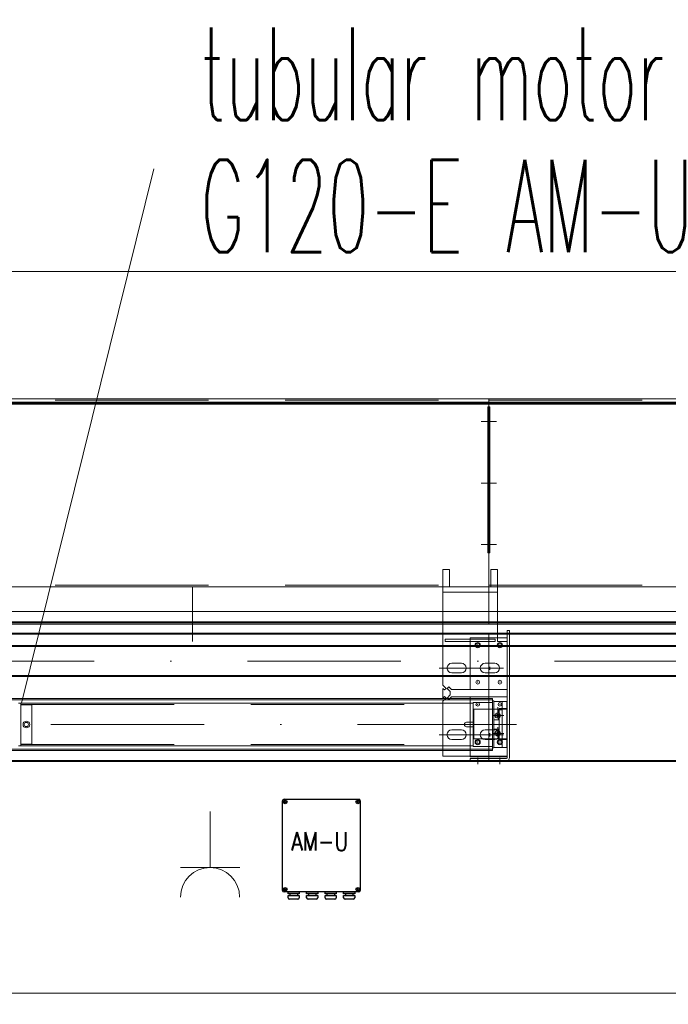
# Model space of a CAD drawing. Extents: x 50445 to 145605, y -10968 to 41989.
# Tile 30 of 256: x 55520 to 56396, y 10841 to 12171. Entities that reach past the tile are written whole.
import ezdxf

# ---------------------------------------------------------------- set-up
doc = ezdxf.new("R2010")
doc.units = 0
doc.header["$LTSCALE"] = 414.30304
doc.header["$MEASUREMENT"] = 0
doc.linetypes.add('DASHDOT', pattern=[1, 0.5, -0.25, 0, -0.25])
doc.linetypes.add('DASHED', pattern=[0.75, 0.5, -0.25])
doc.layers.get('0').update_dxf_attribs({"linetype": 'CONTINUOUS'})
doc.layers.get('Defpoints').update_dxf_attribs({"linetype": 'CONTINUOUS'})
for name, color, linetype, lineweight in [('BESCHRIFTUNG 025', 7, 'CONTINUOUS', 25), ('BLECH', 5, 'CONTINUOUS', 35), ('HILFSLINIEN', 3, 'CONTINUOUS', 13), ('LIJN18', 30, 'CONTINUOUS', 18), ('MITTELLINIEN', 7, 'DASHDOT', 18), ('STAHLBAU', 7, 'CONTINUOUS', 35), ('UNSICHTBARE', 7, 'DASHED', 18)]:
    doc.layers.add(name, color=color, linetype=linetype, lineweight=lineweight)
doc.styles.add('Isonorm', font='txt.shx')
doc.styles.add('ROMANS', font='romans', dxfattribs={"width": 0.8})
doc.dimstyles.get("Standard").update_dxf_attribs({"dimtxt": 0.18, "dimasz": 0.18, "dimexe": 0.18, "dimexo": 0.0625, "dimgap": 0.09, "dimtad": 0, "dimtih": 1, "dimtoh": 1, "dimdec": 4, "dimzin": 0, "dimdsep": 46, "dimtxsty": 'Standard', "dimcen": 0.09, "dimadec": 0, "dimazin": 0, "dimtfac": 1, "dimtdec": 4, "dimtofl": 0, "dimtmove": 0, "dimatfit": 3, "dimfxl": 1, "dimtolj": 1, "dimtzin": 0, "dimarcsym": 0})

# ---------------------------------------------------------------- blocks, each defined once
blk = doc.blocks.new('*D526')
at = {"layer": 'Defpoints', "color": 0, "linetype": 'Continuous', "lineweight": 0, "transparency": 16777216}
for p in [(51928.9, 11830.6), (51928.9, 11658.9), (57828.9, 11658.9)]:
    blk.add_point(p, dxfattribs=at)
at = {"layer": 'LIJN18', "color": 0, "linetype": 'Continuous', "lineweight": 0, "transparency": 16777216}
for p, q in [((51928.9, 11673.9), (51928.9, 11845.6)), ((57828.9, 11673.9), (57828.9, 11845.6)), ((57742.9, 11830.6), (52014.9, 11830.6))]:
    blk.add_line(p, q, dxfattribs=at)
for points in [[(52014.9, 11844.9), (52014.9, 11816.3), (51928.9, 11830.6)], [(57742.9, 11844.9), (57742.9, 11816.3), (57828.9, 11830.6)]]:
    blk.add_solid(points, dxfattribs=at)
at = {"layer": 'LIJN18', "color": 0, "linetype": 'Continuous', "lineweight": 0, "transparency": 16777216, "insert": (54878.9, 11898.6), "char_height": 86, "attachment_point": 5}
blk.add_mtext('\\A1;5575', dxfattribs=at)
blk = doc.blocks.new('*D522')
at = {"layer": 'Defpoints', "color": 0, "linetype": 'Continuous', "lineweight": 0, "transparency": 16777216}
for p in [(51438.9, 11168.9), (58318.9, 11169.9), (51438.9, 10855.6)]:
    blk.add_point(p, dxfattribs=at)
at = {"layer": 'LIJN18', "color": 0, "linetype": 'Continuous', "lineweight": 0, "transparency": 16777216}
for p, q in [((51438.9, 11153.9), (51438.9, 10840.6)), ((58318.9, 11154.9), (58318.9, 10840.6)), ((58232.9, 10855.6), (51524.9, 10855.6))]:
    blk.add_line(p, q, dxfattribs=at)
for points in [[(51524.9, 10869.9), (51524.9, 10841.3), (51438.9, 10855.6)], [(58232.9, 10869.9), (58232.9, 10841.3), (58318.9, 10855.6)]]:
    blk.add_solid(points, dxfattribs=at)
at = {"layer": 'LIJN18', "color": 0, "linetype": 'Continuous', "lineweight": 0, "transparency": 16777216, "insert": (54878.9, 10923.6), "char_height": 86, "attachment_point": 5}
blk.add_mtext('\\A1;6555', dxfattribs=at)

msp = doc.modelspace()

# ---------------------------------------------------------------- linework, layer by layer
at = {"linetype": 'Continuous', "lineweight": 0}
for p, q in [((55522.9, 11247.7), (55701.6, 11969.6)), ((55777.5, 11101.1), (55777.5, 11025.4)), ((55777.5, 11025.4), (55737.6, 11025.4)), ((55777.5, 11025.4), (55817.5, 11025.4))]:
    msp.add_line(p, q, dxfattribs=at)
for p, q in [((55875.4, 10994.6), (55875.4, 11115.6)), ((55877.4, 11117.6), (55978.4, 11117.6)), ((55980.4, 11115.6), (55980.4, 10994.6)), ((55978.4, 10992.6), (55877.4, 10992.6)), ((55882.9, 10990.1), (55882.9, 10992.6)), ((55882.9, 10992.6), (55897.9, 10992.6)), ((55897.9, 10990.1), (55882.9, 10990.1)), ((55885.4, 10990.1), (55885.4, 10987.6)), ((55890.4, 10992.6), (55890.4, 10992.6)), ((55895.4, 10990.1), (55895.4, 10987.6)), ((55897.9, 10992.6), (55897.9, 10990.1)), ((55907.9, 10990.1), (55907.9, 10992.6)), ((55907.9, 10992.6), (55922.9, 10992.6)), ((55922.9, 10990.1), (55907.9, 10990.1)), ((55910.4, 10990.1), (55910.4, 10987.6)), ((55915.4, 10992.6), (55915.4, 10992.6)), ((55920.4, 10990.1), (55920.4, 10987.6)), ((55922.9, 10992.6), (55922.9, 10990.1)), ((55932.9, 10990.1), (55932.9, 10992.6)), ((55932.9, 10992.6), (55947.9, 10992.6)), ((55947.9, 10990.1), (55932.9, 10990.1)), ((55935.4, 10990.1), (55935.4, 10987.6)), ((55940.4, 10992.6), (55940.4, 10992.6)), ((55945.4, 10990.1), (55945.4, 10987.6)), ((55947.9, 10992.6), (55947.9, 10990.1)), ((55957.9, 10990.1), (55957.9, 10992.6)), ((55957.9, 10992.6), (55972.9, 10992.6)), ((55972.9, 10990.1), (55957.9, 10990.1)), ((55960.4, 10990.1), (55960.4, 10987.6)), ((55965.4, 10992.6), (55965.4, 10992.6)), ((55970.4, 10990.1), (55970.4, 10987.6)), ((55972.9, 10992.6), (55972.9, 10990.1)), ((55882.9, 10984.6), (55882.9, 10987.6)), ((55882.9, 10987.6), (55897.9, 10987.6)), ((55895.9, 10982.6), (55884.9, 10982.6)), ((55897.9, 10987.6), (55897.9, 10984.6)), ((55907.9, 10987.6), (55922.9, 10987.6)), ((55907.9, 10984.6), (55907.9, 10987.6)), ((55920.9, 10982.6), (55909.9, 10982.6)), ((55922.9, 10987.6), (55922.9, 10984.6)), ((55932.9, 10984.6), (55932.9, 10987.6)), ((55932.9, 10987.6), (55947.9, 10987.6)), ((55945.9, 10982.6), (55934.9, 10982.6)), ((55947.9, 10987.6), (55947.9, 10984.6)), ((55957.9, 10984.6), (55957.9, 10987.6)), ((55957.9, 10987.6), (55972.9, 10987.6)), ((55970.9, 10982.6), (55959.9, 10982.6)), ((55972.9, 10987.6), (55972.9, 10984.6))]:
    msp.add_line(p, q)
for centre, radius in [((55878.9, 11114.1), 2.5), ((55878.9, 11114.1), 1), ((55976.9, 11114.1), 2.5), ((55976.9, 11114.1), 1), ((55878.9, 10996.1), 2.5), ((55878.9, 10996.1), 1), ((55976.9, 10996.1), 2.5), ((55976.9, 10996.1), 1)]:
    msp.add_circle(centre, radius)
for centre, start, end in [((55877.4, 11115.6), 90, 180), ((55978.4, 11115.6), 0, 90), ((55877.4, 10994.6), 180, 270), ((55978.4, 10994.6), 270, 0), ((55884.9, 10984.6), 180, 270), ((55895.9, 10984.6), 270, 0), ((55909.9, 10984.6), 180, 270), ((55920.9, 10984.6), 270, 0), ((55934.9, 10984.6), 180, 270), ((55945.9, 10984.6), 270, 0), ((55959.9, 10984.6), 180, 270), ((55970.9, 10984.6), 270, 0)]:
    msp.add_arc(centre, 2, start, end)
msp.add_arc((55777.5, 10985.4), 39.9, 0, 180, dxfattribs=at)
at = {"layer": 'BLECH', "lineweight": 0}
for p, q in [((53703.9, 11658.9), (56153.9, 11658.9)), ((56153.9, 11371.4), (56153.9, 11658.9)), ((56153.9, 11658.9), (57828.9, 11658.9)), ((56153.9, 11658.9), (56153.9, 11371.4)), ((56153.9, 11654.4), (53703.9, 11654.4)), ((56153.9, 11652.9), (53703.9, 11652.9)), ((56153.9, 11651.4), (53703.9, 11651.4)), ((56152.4, 11648.1), (56153.9, 11648.1)), ((56152.4, 11450.8), (56152.4, 11648.1)), ((56153.9, 11654.4), (56153.9, 11354.4)), ((56153.9, 11360.7), (56153.9, 11654.4)), ((57687.9, 11654.4), (56153.9, 11654.4)), ((57797.9, 11652.9), (56153.9, 11652.9)), ((57797.9, 11651.4), (56153.9, 11651.4)), ((56155.4, 11648.1), (56153.9, 11648.1)), ((56155.4, 11450.8), (56155.4, 11648.1)), ((56152.4, 11450.8), (56153.9, 11450.8)), ((56155.4, 11450.8), (56152.4, 11450.8)), ((56100.9, 11427.9), (56091.9, 11427.9)), ((56091.9, 11404.9), (56091.9, 11427.9)), ((56100.9, 11404.9), (56100.9, 11427.9)), ((56156.6, 11404.9), (56156.6, 11427.9)), ((56165.6, 11427.9), (56156.6, 11427.9)), ((56165.6, 11404.9), (56165.6, 11427.9)), ((53703.9, 11404.9), (56153.9, 11404.9)), ((55753.9, 11404.9), (55753.9, 11330.9)), ((56091.9, 11271.7), (56091.9, 11404.9)), ((56165.6, 11404.9), (56091.9, 11404.9)), ((56100.9, 11404.9), (56156.6, 11404.9)), ((56153.9, 11404.9), (58080.9, 11404.9)), ((56165.6, 11404.9), (56165.6, 11330.9)), ((56165.6, 11397.5), (56091.9, 11397.5)), ((53703.9, 11371.4), (56153.9, 11371.4)), ((56153.9, 11371.4), (58108.4, 11371.4)), ((56153.9, 11357.4), (53703.9, 11357.4)), ((56153.9, 11355.9), (53703.9, 11355.9)), ((56153.9, 11354.4), (53703.9, 11354.4)), ((56153.9, 11354.4), (56153.9, 11360.7)), ((57797.9, 11357.4), (56153.9, 11357.4)), ((57797.9, 11355.9), (56153.9, 11355.9)), ((57687.9, 11354.4), (56153.9, 11354.4)), ((53703.9, 11341.9), (56153.9, 11341.9)), ((53703.9, 11340.9), (56153.9, 11340.9)), ((56153.9, 11168.9), (56153.9, 11341.9)), ((56153.9, 11168.9), (56153.9, 11341.9)), ((58145.9, 11341.9), (56153.9, 11341.9)), ((58145.9, 11340.9), (56153.9, 11340.9)), ((56178.9, 11335.9), (56165.6, 11335.9)), ((56178.9, 11173.9), (56178.9, 11345.9)), ((56181.9, 11345.9), (56178.9, 11345.9)), ((56181.9, 11173.9), (56181.9, 11345.9)), ((56094.9, 11330.9), (56094.9, 11333.9)), ((56162.6, 11333.9), (56094.9, 11333.9)), ((56162.6, 11330.9), (56094.9, 11330.9)), ((56128.9, 11330.9), (56128.9, 11333.9)), ((56162.6, 11333.9), (56162.6, 11330.9)), ((56178.9, 11330.9), (56165.6, 11330.9)), ((56116.9, 11301.4), (56103.9, 11301.4)), ((56161.9, 11301.4), (56148.9, 11301.4)), ((56148.9, 11301.4), (56161.9, 11301.4)), ((56116.9, 11288.4), (56103.9, 11288.4)), ((56161.9, 11288.4), (56148.9, 11288.4)), ((56148.9, 11288.4), (56161.9, 11288.4)), ((56096.2, 11267.4), (56091.9, 11271.7)), ((56097.7, 11267.4), (56099.8, 11269.5)), ((56099.8, 11269.5), (56103.4, 11265.9)), ((56094.1, 11265.3), (56091.9, 11267.4)), ((56091.9, 11254.4), (56091.9, 11267.4)), ((56094.1, 11256.5), (56091.9, 11254.4)), ((56096.2, 11267.4), (56094.1, 11265.3)), ((56096.2, 11254.4), (56094.1, 11256.5)), ((56097.7, 11267.4), (56101.9, 11263.2)), ((56097.7, 11254.4), (56101.9, 11258.7)), ((56099.8, 11252.3), (56103.4, 11255.9)), ((56101.9, 11258.7), (56101.9, 11263.2)), ((56103.4, 11265.9), (56178.9, 11265.9)), ((56103.4, 11255.9), (56178.9, 11255.9)), ((56177.5, 11265.9), (56128.9, 11265.9)), ((56178.9, 11255.9), (56128.9, 11255.9)), ((56128.9, 11174.9), (56128.9, 11255.9)), ((56158.9, 11253.7), (55400.9, 11253.7)), ((56158.9, 11252.2), (55400.9, 11252.2)), ((56096.2, 11254.4), (56091.9, 11250.2)), ((56091.9, 11175.9), (56091.9, 11250.2)), ((56097.7, 11254.4), (56099.8, 11252.3)), ((56158.9, 11183.7), (56158.9, 11253.7)), ((56168.1, 11240.2), (56168.1, 11198.2)), ((56168.1, 11240.2), (56178.1, 11240.2)), ((56178.1, 11239.2), (56168.1, 11239.2)), ((56178.1, 11240.2), (56178.1, 11198.2)), ((56116.9, 11211.4), (56103.9, 11211.4)), ((56161.9, 11211.4), (56148.9, 11211.4)), ((56116.9, 11198.4), (56103.9, 11198.4)), ((56165.1, 11199.2), (56145.8, 11199.2)), ((56161.9, 11198.4), (56148.9, 11198.4)), ((56178.1, 11199.2), (56168.1, 11199.2)), ((56168.1, 11198.2), (56178.1, 11198.2)), ((56158.9, 11185.2), (55400.9, 11185.2)), ((56158.9, 11183.7), (55400.9, 11183.7)), ((56091.9, 11175.9), (56178.9, 11175.9)), ((53703.9, 11169.9), (56153.9, 11169.9)), ((53703.9, 11168.9), (56153.9, 11168.9)), ((56178.9, 11174.9), (56128.9, 11174.9)), ((56128.9, 11169.9), (56128.9, 11172.9)), ((56128.9, 11172.9), (56177.9, 11172.9)), ((56128.9, 11169.9), (56177.9, 11169.9)), ((58317.9, 11169.9), (56153.9, 11169.9)), ((58317.9, 11168.9), (56153.9, 11168.9))]:
    msp.add_line(p, q, dxfattribs=at)
at = {"layer": 'BLECH', "linetype": 'DASHED', "lineweight": 0}
for p, q in [((53703.9, 11656.9), (56153.9, 11656.9)), ((56153.9, 11656.9), (57828.9, 11656.9)), ((53703.9, 11406.9), (56153.9, 11406.9)), ((56153.9, 11406.9), (58080.9, 11406.9)), ((56165.6, 11335.9), (56128.9, 11335.9)), ((56128.9, 11333.9), (56128.9, 11335.9)), ((56128.9, 11265.9), (56128.9, 11330.9)), ((56133.9, 11199.2), (56133.9, 11239.2)), ((56168.1, 11239.2), (56133.9, 11239.2)), ((56178.9, 11239.2), (56178.1, 11239.2)), ((56145.8, 11199.2), (56133.9, 11199.2)), ((56168.1, 11199.2), (56165.1, 11199.2)), ((56178.9, 11199.2), (56178.1, 11199.2))]:
    msp.add_line(p, q, dxfattribs=at)
at = {"layer": 'BLECH', "lineweight": 0}
for centre, radius in [((56138.9, 11325.9), 3.5), ((56138.9, 11325.9), 2.5), ((56168.9, 11325.9), 3.5), ((56168.9, 11325.9), 2.5), ((56138.9, 11275.9), 2.5), ((56168.9, 11275.9), 2.5), ((56138.9, 11245.9), 2.5), ((56168.9, 11245.9), 2.5), ((56138.9, 11194.9), 3.5), ((56138.9, 11194.9), 2.5), ((56168.9, 11194.9), 3.5), ((56168.9, 11194.9), 2.5)]:
    msp.add_circle(centre, radius, dxfattribs=at)
for centre, radius, start, end in [((56103.9, 11294.9), 6.5, 90, 270), ((56116.9, 11294.9), 6.5, 270, 90), ((56148.9, 11294.9), 6.5, 90, 270), ((56148.9, 11294.9), 6.5, 90, 270), ((56161.9, 11294.9), 6.5, 270, 90), ((56161.9, 11294.9), 6.5, 270, 90), ((56103.9, 11204.9), 6.5, 90, 270), ((56116.9, 11204.9), 6.5, 270, 90), ((56148.9, 11204.9), 6.5, 90, 270), ((56161.9, 11204.9), 6.5, 270, 90), ((56177.9, 11173.9), 4, 270, 0), ((56177.9, 11173.9), 1, 270, 0)]:
    msp.add_arc(centre, radius, start, end, dxfattribs=at)
for p in [(56138.9, 11325.9), (56168.9, 11325.9), (56138.9, 11275.9), (56168.9, 11275.9), (56138.9, 11245.9), (56168.9, 11245.9), (56138.9, 11194.9), (56168.9, 11194.9)]:
    msp.add_point(p, dxfattribs=at)
at = {"layer": 'HILFSLINIEN', "lineweight": 0}
for p, q in [((56160.3, 11628.3), (56143.7, 11628.3)), ((56147.6, 11628.3), (56164.1, 11628.3)), ((56160.3, 11544.9), (56143.7, 11544.9)), ((56147.6, 11544.9), (56164.1, 11544.9)), ((56160.3, 11462.1), (56143.7, 11462.1)), ((56147.6, 11462.1), (56164.1, 11462.1)), ((56155.4, 11292.5), (56155.4, 11296.8)), ((56155.4, 11292.5), (56155.4, 11296.8)), ((56173.9, 11294.9), (56086.9, 11294.9)), ((56191.2, 11218.7), (56174.3, 11218.7)), ((56173.9, 11204.9), (56086.9, 11204.9)), ((56155.4, 11202.5), (56155.4, 11206.8)), ((56138.9, 11173.7), (56138.9, 11165)), ((56168.9, 11173.7), (56168.9, 11165))]:
    msp.add_line(p, q, dxfattribs=at)
at = {"layer": 'MITTELLINIEN', "lineweight": 0}
for p, q in [((58107.3, 11304.4), (51650.3, 11304.4)), ((56165.9, 11228.2), (56165.9, 11242.2)), ((56174.4, 11230.7), (56158.4, 11230.7)), ((56183.9, 11218.7), (55368.9, 11218.7)), ((56174.4, 11206.7), (56158.4, 11206.7)), ((56165.9, 11215.2), (56165.9, 11201.2))]:
    msp.add_line(p, q, dxfattribs=at)
at = {"layer": 'STAHLBAU', "lineweight": 0}
for p, q in [((58107.3, 11325.4), (51650.3, 11325.4)), ((58107.3, 11323.9), (51650.3, 11323.9)), ((58107.3, 11284.9), (51650.3, 11284.9)), ((58107.3, 11283.4), (51650.3, 11283.4)), ((55518.9, 11247.7), (55521.9, 11247.7)), ((55521.9, 11189.7), (55521.9, 11247.7)), ((56132.9, 11247.7), (55522.9, 11247.7)), ((56132.9, 11248.5), (56158.9, 11248.5)), ((56132.9, 11248.5), (56132.9, 11189)), ((56158.9, 11250.5), (56158.9, 11187)), ((56158.9, 11250.5), (56160.9, 11250.5)), ((56160.9, 11250.5), (56160.9, 11187)), ((56178.4, 11249.7), (56160.9, 11249.7)), ((56171.9, 11249.7), (56171.9, 11187.7)), ((56178.9, 11249.2), (56178.4, 11249.7)), ((56178.4, 11249.7), (56178.4, 11187.7)), ((56178.9, 11249.2), (56178.9, 11188.2)), ((56164.1, 11230.7), (56165, 11232.3)), ((56165, 11229.2), (56164.1, 11230.8)), ((56165, 11232.2), (56166.8, 11232.2)), ((56166.8, 11229.2), (56165, 11229.2)), ((56166.8, 11232.2), (56167.7, 11230.7)), ((56167.7, 11230.7), (56166.8, 11229.2)), ((56171.9, 11238.7), (56166.9, 11238.7)), ((56166.9, 11238.7), (56166.9, 11234.1)), ((55527.9, 11221.3), (55526.4, 11218.7)), ((55526.4, 11218.7), (55527.9, 11216.1)), ((55530.9, 11221.3), (55527.9, 11221.3)), ((55527.9, 11216.1), (55530.9, 11216.1)), ((55532.4, 11218.7), (55530.9, 11221.3)), ((55530.9, 11216.1), (55532.4, 11218.7)), ((56123.9, 11221.7), (56132.9, 11221.7)), ((56123.9, 11215.7), (56132.9, 11215.7)), ((56166.9, 11225.2), (56160.9, 11225.2)), ((56166.9, 11227.4), (56166.9, 11225.2)), ((56178.9, 11210.7), (56178.9, 11226.7)), ((56166.9, 11212.2), (56160.9, 11212.2)), ((56165, 11208.2), (56164.1, 11206.7)), ((56164.1, 11206.7), (56165, 11205.2)), ((56166.8, 11208.2), (56165, 11208.2)), ((56165, 11205.2), (56166.8, 11205.2)), ((56167.7, 11206.7), (56166.8, 11208.3)), ((56166.8, 11205.2), (56167.7, 11206.8)), ((56166.9, 11210.1), (56166.9, 11212.2)), ((56166.9, 11198.7), (56166.9, 11203.4)), ((55521.9, 11189.7), (55518.9, 11189.7)), ((56132.9, 11189.7), (55522.9, 11189.7)), ((56132.9, 11189), (56158.9, 11189)), ((56171.9, 11198.7), (56166.9, 11198.7)), ((56158.9, 11187), (56160.9, 11187)), ((56160.9, 11187.7), (56178.4, 11187.7)), ((56178.9, 11188.2), (56178.4, 11187.7))]:
    msp.add_line(p, q, dxfattribs=at)
for centre, radius in [((56165.9, 11230.7), 3.5), ((56165.9, 11230.7), 1.8), ((55529.4, 11218.7), 4.5), ((56165.9, 11206.7), 3.5), ((56165.9, 11206.7), 1.8)]:
    msp.add_circle(centre, radius, dxfattribs=at)
at = {"layer": 'STAHLBAU', "linetype": 'DASHED', "lineweight": 0}
for centre, start, end in [((55522.9, 11246.7), 90, 180), ((55522.9, 11190.7), 180, 270)]:
    msp.add_arc(centre, 1, start, end, dxfattribs=at)
at = {"layer": 'STAHLBAU', "lineweight": 0}
for start, end in [(90, 180), (180, 270)]:
    msp.add_arc((56123.9, 11218.7), 3, start, end, dxfattribs=at)
at = {"layer": 'UNSICHTBARE', "lineweight": 0}
for p, q in [((55521.9, 11245.7), (56132.9, 11245.7)), ((55535.9, 11245.2), (55521.9, 11245.2)), ((55536.9, 11193.2), (55536.9, 11244.2)), ((55535.9, 11192.2), (55521.9, 11192.2)), ((55521.9, 11191.7), (56132.9, 11191.7))]:
    msp.add_line(p, q, dxfattribs=at)
for centre, start, end in [((55535.9, 11244.2), 0, 90), ((55535.9, 11193.2), 270, 0)]:
    msp.add_arc(centre, 1, start, end, dxfattribs=at)

# ---------------------------------------------------------------- texts
at = {"insert": (55887.1, 11073.3), "char_height": 25, "width": 55.8, "attachment_point": 1, "style": 'ROMANS'}
msp.add_mtext('AM-U', dxfattribs=at)
at = {"layer": 'BESCHRIFTUNG 025', "lineweight": 0, "insert": (55764.7, 11856.7), "char_height": 125, "attachment_point": 7, "line_spacing_factor": 0.857143, "style": 'Isonorm'}
msp.add_mtext('\\W0.527657;tubular motor\\PG120-E AM-U', dxfattribs=at)

# ---------------------------------------------------------------- dimensions: what is measured, and where the dimension line sits
at = {"layer": 'LIJN18', "linetype": 'Continuous', "lineweight": 0}
for base, p1, p2, text, picture, middle in [((51928.9, 11830.6), (57828.9, 11658.9), (51928.9, 11658.9), '5575', '*D526', (54878.9, 11898.6)), ((51438.9, 10855.6), (58318.9, 11169.9), (51438.9, 11168.9), '6555', '*D522', (54878.9, 10923.6))]:
    dim = msp.add_linear_dim(base=base, p1=p1, p2=p2, text=text, dimstyle='Standard', override={"dimtxt": 86, "dimasz": 86, "dimexe": 15, "dimexo": 15, "dimgap": 25, "dimtad": 1, "dimdec": 0, "dimdsep": 0, "dimpost": '<>', "dimlwd": 0, "dimlwe": 0}, dxfattribs=at)
    dim.commit()
    dim.dimension.update_dxf_attribs({"geometry": picture, "text_midpoint": middle})

doc.saveas('drawing.dxf')
